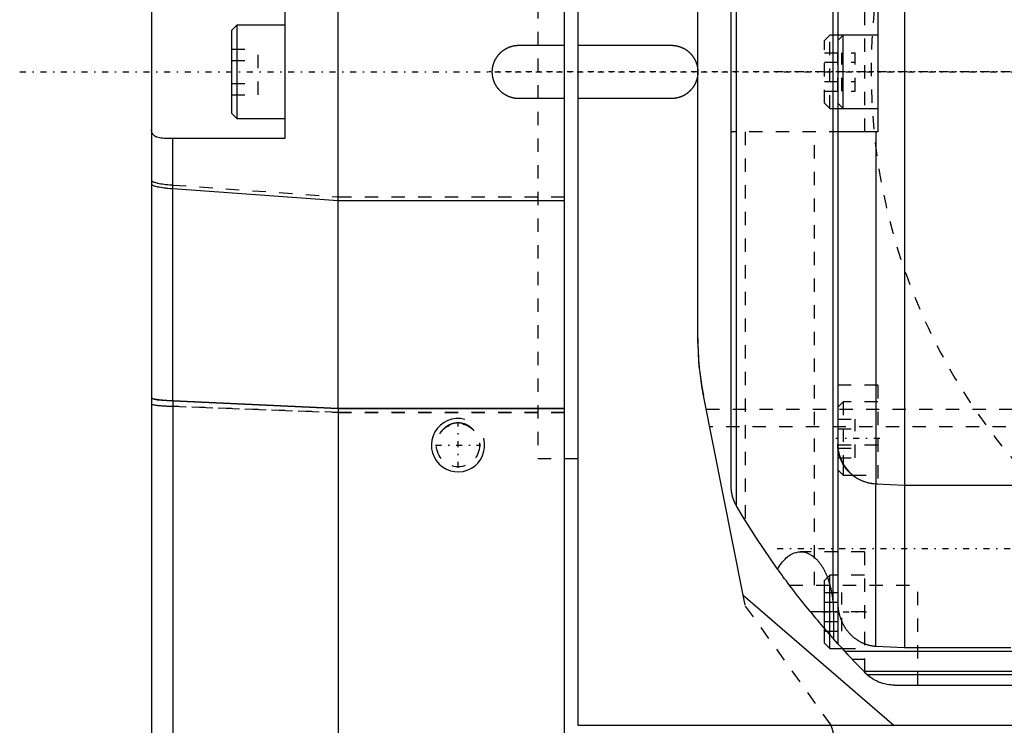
# Model space of a CAD drawing. Extents: x -109 to 109, y -1 to 737.
# Tile 7 of 13: x -109 to -35, y 521 to 574. Entities that reach past the tile are written whole.
import ezdxf

# ---------------------------------------------------------------- set-up
doc = ezdxf.new("R2010")
doc.units = 0
doc.linetypes.add('CENTER', pattern=[1.5, 0.45, -0.5, 0.05, -0.5])
doc.linetypes.add('DASHED', pattern=[2, 1, -1])
for name, color, linetype in [('AM_0', 7, 'CONTINUOUS'), ('AM_10', 7, 'CONTINUOUS'), ('AM_3', 7, 'DASHED'), ('AM_7', 7, 'CENTER')]:
    doc.layers.add(name, color=color, linetype=linetype)

msp = doc.modelspace()

# ---------------------------------------------------------------- linework, layer by layer
at = {"layer": 'AM_0', "color": 7, "linetype": 'CONTINUOUS'}
for p, q in [((-85, 544.742), (-85, 619)), ((-68, 520), (-68, 619)), ((-67, 619), (-67, 521)), ((-47.5, 612.892), (-47.5, 527.108)), ((-42.5, 613.184), (-42.5, 526.816)), ((-47.867, 609.739), (-47.867, 530.261)), ((-47.5, 609.791), (-47.5, 530.209)), ((-55.133, 602.497), (-55.133, 537.503)), ((-55.5, 538.94), (-55.5, 601.06)), ((-99, 600), (-99, 390.247)), ((-58, 550), (-58, 591.16)), ((-89, 575), (-89, 565)), ((-44.5, 574.5), (-44.5, 565.5)), ((-92.6, 573.5), (-93, 573.1)), ((-89, 573.5), (-92.6, 573.5)), ((-92.6, 573.5), (-92.6, 566.5)), ((-93, 573.1), (-93, 566.9)), ((-47.1, 572.75), (-47.5, 572.35)), ((-44.5, 572.75), (-47.1, 572.75)), ((-47.1, 567.25), (-47.1, 572.75)), ((-71.43, 572), (-68, 572)), ((-67, 572), (-60, 572)), ((-68, 568), (-71.43, 568)), ((-60, 568), (-67, 568)), ((-47.5, 567.65), (-47.1, 567.25)), ((-93, 566.9), (-92.6, 566.5)), ((-47.1, 567.25), (-44.5, 567.25)), ((-92.6, 566.5), (-89, 566.5)), ((-44.5, 565.5), (-47.465, 565.5)), ((-44.639, 565.5), (-44.639, 539.099)), ((-89, 565), (-97.591, 565)), ((-97.408, 545.317), (-97.408, 565)), ((-85, 560.323), (-97.408, 561.224)), ((-68, 560.323), (-85, 560.323)), ((-54.611, 530.761), (-57.58, 545.722)), ((-85, 544.742), (-97.408, 545.317)), ((-97.408, 545.316), (-97.408, 454.998)), ((-97.408, 545.316), (-85, 544.741)), ((-68, 544.742), (-85, 544.742)), ((-85, 544.741), (-85, 381)), ((-85, 544.741), (-68, 544.741)), ((-68, 541), (-67, 541)), ((-47.1, 540.598), (-47.1, 539.75)), ((-47.5, 540.15), (-47.1, 539.75)), ((-47.1, 539.75), (-46.37, 539.75)), ((-44.639, 539.099), (-42.5, 539)), ((-44.639, 526.925), (-44.639, 539.083)), ((-44.5, 539.077), (-44.639, 539.083)), ((-44.5, 539.093), (-44.5, 539.077)), ((-42.5, 539), (-31, 539)), ((-48.274, 532.076), (-48.5, 531.85)), ((-48.5, 527.15), (-48.5, 531.85)), ((-48.1, 526.75), (-48.1, 531.547)), ((-54.611, 530.761), (-43.273, 520.974)), ((-48.5, 529.5), (-49.556, 529.5)), ((-47.832, 529.5), (-47.832, 527.479)), ((-48.5, 527.15), (-48.1, 526.75)), ((-47.5, 527.108), (-47.832, 527.479)), ((-44.639, 526.925), (-42.5, 526.816)), ((-48.1, 526.75), (-47.175, 526.75)), ((-46.996, 526.556), (-24.734, 526.556)), ((-46.421, 525.943), (-46.996, 526.556)), ((-42.5, 526.816), (-34.5, 526.816)), ((-46.421, 525.943), (-45.5, 525.943)), ((-45.5, 525.943), (-45.5, 524.992)), ((-23.599, 525.02), (-45.5, 525.02)), ((-45.394, 524.885), (-45.5, 524.992)), ((-23.365, 524.778), (-45.282, 524.778)), ((-43.267, 524), (43.267, 524)), ((-67, 521), (67, 521)), ((-42.72, 503.75), (-48, 521))]:
    msp.add_line(p, q, dxfattribs=at)
msp.add_lwpolyline([(-99, 545.547), (-98.951, 545.5), (-98.807, 545.455), (-98.572, 545.412), (-98.253, 545.374), (-97.861, 545.342), (-97.408, 545.316)], dxfattribs=at)
for points in [[(-73.43, 570, 0), (-73.43, 570.014, 0), (-73.43, 570.042, 0), (-73.429, 570.07, 0), (-73.428, 570.084, 0), (-73.428, 570.098, 0), (-73.426, 570.127, 0), (-73.424, 570.155, 0), (-73.422, 570.184, 0), (-73.419, 570.212, 0), (-73.415, 570.241, 0), (-73.414, 570.255, 0), (-73.412, 570.27, 0), (-73.408, 570.298, 0), (-73.403, 570.327, 0), (-73.398, 570.356, 0), (-73.393, 570.385, 0), (-73.387, 570.413, 0), (-73.384, 570.428, 0), (-73.381, 570.442, 0), (-73.374, 570.471, 0), (-73.367, 570.499, 0), (-73.363, 570.513, 0), (-73.359, 570.528, 0), (-73.351, 570.556, 0), (-73.343, 570.584, 0), (-73.338, 570.598, 0), (-73.334, 570.613, 0), (-73.325, 570.641, 0), (-73.315, 570.669, 0), (-73.305, 570.696, 0), (-73.294, 570.724, 0), (-73.283, 570.752, 0), (-73.278, 570.765, 0), (-73.272, 570.779, 0), (-73.26, 570.806, 0), (-73.248, 570.833, 0), (-73.236, 570.86, 0), (-73.223, 570.887, 0), (-73.209, 570.913, 0), (-73.203, 570.926, 0), (-73.196, 570.939, 0), (-73.182, 570.965, 0), (-73.167, 570.991, 0), (-73.152, 571.017, 0), (-73.137, 571.042, 0), (-73.122, 571.067, 0), (-73.114, 571.079, 0), (-73.106, 571.092, 0), (-73.09, 571.116, 0), (-73.073, 571.14, 0), (-73.056, 571.164, 0), (-73.039, 571.187, 0), (-73.022, 571.211, 0), (-73.013, 571.222, 0), (-73.004, 571.233, 0), (-72.986, 571.256, 0), (-72.968, 571.278, 0), (-72.95, 571.3, 0), (-72.931, 571.322, 0), (-72.912, 571.343, 0), (-72.903, 571.353, 0), (-72.893, 571.364, 0), (-72.874, 571.384, 0), (-72.854, 571.404, 0), (-72.844, 571.414, 0), (-72.834, 571.424, 0), (-72.814, 571.444, 0), (-72.794, 571.463, 0), (-72.783, 571.473, 0), (-72.773, 571.482, 0), (-72.752, 571.501, 0), (-72.73, 571.52, 0), (-72.708, 571.538, 0), (-72.686, 571.556, 0), (-72.663, 571.574, 0), (-72.652, 571.583, 0), (-72.641, 571.592, 0), (-72.617, 571.609, 0), (-72.594, 571.626, 0), (-72.57, 571.643, 0), (-72.546, 571.66, 0), (-72.522, 571.676, 0), (-72.509, 571.684, 0), (-72.497, 571.692, 0), (-72.472, 571.707, 0), (-72.447, 571.722, 0), (-72.421, 571.737, 0), (-72.395, 571.752, 0), (-72.369, 571.766, 0), (-72.356, 571.773, 0), (-72.343, 571.779, 0), (-72.317, 571.793, 0), (-72.29, 571.806, 0), (-72.263, 571.818, 0), (-72.236, 571.83, 0), (-72.209, 571.842, 0), (-72.195, 571.848, 0), (-72.182, 571.853, 0), (-72.154, 571.864, 0), (-72.126, 571.875, 0), (-72.099, 571.885, 0), (-72.071, 571.895, 0), (-72.043, 571.904, 0), (-72.028, 571.908, 0), (-72.014, 571.913, 0), (-71.986, 571.921, 0), (-71.958, 571.929, 0), (-71.943, 571.933, 0), (-71.929, 571.937, 0), (-71.901, 571.944, 0), (-71.872, 571.951, 0), (-71.858, 571.954, 0), (-71.843, 571.957, 0), (-71.815, 571.963, 0), (-71.786, 571.968, 0), (-71.757, 571.973, 0), (-71.728, 571.978, 0), (-71.7, 571.982, 0), (-71.685, 571.984, 0), (-71.671, 571.985, 0), (-71.642, 571.989, 0), (-71.614, 571.992, 0), (-71.585, 571.994, 0), (-71.557, 571.996, 0), (-71.528, 571.998, 0), (-71.514, 571.998, 0), (-71.5, 571.999, 0), (-71.472, 572, 0), (-71.444, 572, 0), (-71.43, 572, 0)], [(-60, 572, 0), (-59.986, 572, 0), (-59.958, 572, 0), (-59.93, 571.999, 0), (-59.916, 571.998, 0), (-59.902, 571.998, 0), (-59.873, 571.996, 0), (-59.845, 571.994, 0), (-59.816, 571.992, 0), (-59.788, 571.989, 0), (-59.759, 571.985, 0), (-59.745, 571.984, 0), (-59.73, 571.982, 0), (-59.702, 571.978, 0), (-59.673, 571.973, 0), (-59.644, 571.968, 0), (-59.615, 571.963, 0), (-59.587, 571.957, 0), (-59.572, 571.954, 0), (-59.558, 571.951, 0), (-59.529, 571.944, 0), (-59.501, 571.937, 0), (-59.487, 571.933, 0), (-59.472, 571.929, 0), (-59.444, 571.921, 0), (-59.416, 571.913, 0), (-59.402, 571.908, 0), (-59.387, 571.904, 0), (-59.359, 571.895, 0), (-59.331, 571.885, 0), (-59.304, 571.875, 0), (-59.276, 571.864, 0), (-59.248, 571.853, 0), (-59.235, 571.848, 0), (-59.221, 571.842, 0), (-59.194, 571.83, 0), (-59.167, 571.818, 0), (-59.14, 571.806, 0), (-59.113, 571.793, 0), (-59.087, 571.779, 0), (-59.074, 571.773, 0), (-59.061, 571.766, 0), (-59.035, 571.752, 0), (-59.009, 571.737, 0), (-58.983, 571.722, 0), (-58.958, 571.707, 0), (-58.933, 571.692, 0), (-58.921, 571.684, 0), (-58.908, 571.676, 0), (-58.884, 571.66, 0), (-58.86, 571.643, 0), (-58.836, 571.626, 0), (-58.813, 571.609, 0), (-58.789, 571.592, 0), (-58.778, 571.583, 0), (-58.767, 571.574, 0), (-58.744, 571.556, 0), (-58.722, 571.538, 0), (-58.7, 571.52, 0), (-58.678, 571.501, 0), (-58.657, 571.482, 0), (-58.647, 571.473, 0), (-58.636, 571.463, 0), (-58.616, 571.444, 0), (-58.596, 571.424, 0), (-58.586, 571.414, 0), (-58.576, 571.404, 0), (-58.556, 571.384, 0), (-58.537, 571.364, 0), (-58.527, 571.353, 0), (-58.518, 571.343, 0), (-58.499, 571.322, 0), (-58.48, 571.3, 0), (-58.462, 571.278, 0), (-58.444, 571.256, 0), (-58.426, 571.233, 0), (-58.417, 571.222, 0), (-58.408, 571.211, 0), (-58.391, 571.187, 0), (-58.374, 571.164, 0), (-58.357, 571.14, 0), (-58.34, 571.116, 0), (-58.324, 571.092, 0), (-58.316, 571.079, 0), (-58.308, 571.067, 0), (-58.293, 571.042, 0), (-58.278, 571.017, 0), (-58.263, 570.991, 0), (-58.248, 570.965, 0), (-58.234, 570.939, 0), (-58.227, 570.926, 0), (-58.221, 570.913, 0), (-58.207, 570.887, 0), (-58.194, 570.86, 0), (-58.182, 570.833, 0), (-58.17, 570.806, 0), (-58.158, 570.779, 0), (-58.152, 570.765, 0), (-58.147, 570.752, 0), (-58.136, 570.724, 0), (-58.125, 570.696, 0), (-58.115, 570.669, 0), (-58.105, 570.641, 0), (-58.096, 570.613, 0), (-58.092, 570.598, 0), (-58.087, 570.584, 0), (-58.079, 570.556, 0), (-58.071, 570.528, 0), (-58.067, 570.513, 0), (-58.063, 570.499, 0), (-58.056, 570.471, 0), (-58.049, 570.442, 0), (-58.046, 570.428, 0), (-58.043, 570.413, 0), (-58.037, 570.385, 0), (-58.032, 570.356, 0), (-58.027, 570.327, 0), (-58.022, 570.298, 0), (-58.018, 570.27, 0), (-58.016, 570.255, 0), (-58.015, 570.241, 0), (-58.011, 570.212, 0), (-58.008, 570.184, 0), (-58.006, 570.155, 0), (-58.004, 570.127, 0), (-58.002, 570.098, 0), (-58.002, 570.084, 0), (-58.001, 570.07, 0), (-58, 570.042, 0), (-58, 570.014, 0), (-58, 570, 0)], [(-71.43, 568, 0), (-71.444, 568, 0), (-71.472, 568, 0), (-71.5, 568.001, 0), (-71.514, 568.002, 0), (-71.528, 568.002, 0), (-71.557, 568.004, 0), (-71.585, 568.006, 0), (-71.614, 568.008, 0), (-71.642, 568.011, 0), (-71.671, 568.015, 0), (-71.685, 568.016, 0), (-71.7, 568.018, 0), (-71.728, 568.022, 0), (-71.757, 568.027, 0), (-71.786, 568.032, 0), (-71.815, 568.037, 0), (-71.843, 568.043, 0), (-71.858, 568.046, 0), (-71.872, 568.049, 0), (-71.901, 568.056, 0), (-71.929, 568.063, 0), (-71.943, 568.067, 0), (-71.958, 568.071, 0), (-71.986, 568.079, 0), (-72.014, 568.087, 0), (-72.028, 568.092, 0), (-72.043, 568.096, 0), (-72.071, 568.105, 0), (-72.099, 568.115, 0), (-72.126, 568.125, 0), (-72.154, 568.136, 0), (-72.182, 568.147, 0), (-72.195, 568.152, 0), (-72.209, 568.158, 0), (-72.236, 568.17, 0), (-72.263, 568.182, 0), (-72.29, 568.194, 0), (-72.317, 568.207, 0), (-72.343, 568.221, 0), (-72.356, 568.227, 0), (-72.369, 568.234, 0), (-72.395, 568.248, 0), (-72.421, 568.263, 0), (-72.447, 568.278, 0), (-72.472, 568.293, 0), (-72.497, 568.308, 0), (-72.509, 568.316, 0), (-72.522, 568.324, 0), (-72.546, 568.34, 0), (-72.57, 568.357, 0), (-72.594, 568.374, 0), (-72.617, 568.391, 0), (-72.641, 568.408, 0), (-72.652, 568.417, 0), (-72.663, 568.426, 0), (-72.686, 568.444, 0), (-72.708, 568.462, 0), (-72.73, 568.48, 0), (-72.752, 568.499, 0), (-72.773, 568.518, 0), (-72.783, 568.527, 0), (-72.794, 568.537, 0), (-72.814, 568.556, 0), (-72.834, 568.576, 0), (-72.844, 568.586, 0), (-72.854, 568.596, 0), (-72.874, 568.616, 0), (-72.893, 568.636, 0), (-72.903, 568.647, 0), (-72.912, 568.657, 0), (-72.931, 568.678, 0), (-72.95, 568.7, 0), (-72.968, 568.722, 0), (-72.986, 568.744, 0), (-73.004, 568.767, 0), (-73.013, 568.778, 0), (-73.022, 568.789, 0), (-73.039, 568.813, 0), (-73.056, 568.836, 0), (-73.073, 568.86, 0), (-73.09, 568.884, 0), (-73.106, 568.908, 0), (-73.114, 568.921, 0), (-73.122, 568.933, 0), (-73.137, 568.958, 0), (-73.152, 568.983, 0), (-73.167, 569.009, 0), (-73.182, 569.035, 0), (-73.196, 569.061, 0), (-73.203, 569.074, 0), (-73.209, 569.087, 0), (-73.223, 569.113, 0), (-73.236, 569.14, 0), (-73.248, 569.167, 0), (-73.26, 569.194, 0), (-73.272, 569.221, 0), (-73.278, 569.235, 0), (-73.283, 569.248, 0), (-73.294, 569.276, 0), (-73.305, 569.304, 0), (-73.315, 569.331, 0), (-73.325, 569.359, 0), (-73.334, 569.387, 0), (-73.338, 569.402, 0), (-73.343, 569.416, 0), (-73.351, 569.444, 0), (-73.359, 569.472, 0), (-73.363, 569.487, 0), (-73.367, 569.501, 0), (-73.374, 569.529, 0), (-73.381, 569.558, 0), (-73.384, 569.572, 0), (-73.387, 569.587, 0), (-73.393, 569.615, 0), (-73.398, 569.644, 0), (-73.403, 569.673, 0), (-73.408, 569.702, 0), (-73.412, 569.73, 0), (-73.414, 569.745, 0), (-73.415, 569.759, 0), (-73.419, 569.788, 0), (-73.422, 569.816, 0), (-73.424, 569.845, 0), (-73.426, 569.873, 0), (-73.428, 569.902, 0), (-73.428, 569.916, 0), (-73.429, 569.93, 0), (-73.43, 569.958, 0), (-73.43, 569.986, 0), (-73.43, 570, 0)], [(-58, 570, 0), (-58, 569.986, 0), (-58, 569.958, 0), (-58.001, 569.93, 0), (-58.002, 569.916, 0), (-58.002, 569.902, 0), (-58.004, 569.873, 0), (-58.006, 569.845, 0), (-58.008, 569.816, 0), (-58.011, 569.788, 0), (-58.015, 569.759, 0), (-58.016, 569.745, 0), (-58.018, 569.73, 0), (-58.022, 569.702, 0), (-58.027, 569.673, 0), (-58.032, 569.644, 0), (-58.037, 569.615, 0), (-58.043, 569.587, 0), (-58.046, 569.572, 0), (-58.049, 569.558, 0), (-58.056, 569.529, 0), (-58.063, 569.501, 0), (-58.067, 569.487, 0), (-58.071, 569.472, 0), (-58.079, 569.444, 0), (-58.087, 569.416, 0), (-58.092, 569.402, 0), (-58.096, 569.387, 0), (-58.105, 569.359, 0), (-58.115, 569.331, 0), (-58.125, 569.304, 0), (-58.136, 569.276, 0), (-58.147, 569.248, 0), (-58.152, 569.235, 0), (-58.158, 569.221, 0), (-58.17, 569.194, 0), (-58.182, 569.167, 0), (-58.194, 569.14, 0), (-58.207, 569.113, 0), (-58.221, 569.087, 0), (-58.227, 569.074, 0), (-58.234, 569.061, 0), (-58.248, 569.035, 0), (-58.263, 569.009, 0), (-58.278, 568.983, 0), (-58.293, 568.958, 0), (-58.308, 568.933, 0), (-58.316, 568.921, 0), (-58.324, 568.908, 0), (-58.34, 568.884, 0), (-58.357, 568.86, 0), (-58.374, 568.836, 0), (-58.391, 568.813, 0), (-58.408, 568.789, 0), (-58.417, 568.778, 0), (-58.426, 568.767, 0), (-58.444, 568.744, 0), (-58.462, 568.722, 0), (-58.48, 568.7, 0), (-58.499, 568.678, 0), (-58.518, 568.657, 0), (-58.527, 568.647, 0), (-58.537, 568.636, 0), (-58.556, 568.616, 0), (-58.576, 568.596, 0), (-58.586, 568.586, 0), (-58.596, 568.576, 0), (-58.616, 568.556, 0), (-58.636, 568.537, 0), (-58.647, 568.527, 0), (-58.657, 568.518, 0), (-58.678, 568.499, 0), (-58.7, 568.48, 0), (-58.722, 568.462, 0), (-58.744, 568.444, 0), (-58.767, 568.426, 0), (-58.778, 568.417, 0), (-58.789, 568.408, 0), (-58.813, 568.391, 0), (-58.836, 568.374, 0), (-58.86, 568.357, 0), (-58.884, 568.34, 0), (-58.908, 568.324, 0), (-58.921, 568.316, 0), (-58.933, 568.308, 0), (-58.958, 568.293, 0), (-58.983, 568.278, 0), (-59.009, 568.263, 0), (-59.035, 568.248, 0), (-59.061, 568.234, 0), (-59.074, 568.227, 0), (-59.087, 568.221, 0), (-59.113, 568.207, 0), (-59.14, 568.194, 0), (-59.167, 568.182, 0), (-59.194, 568.17, 0), (-59.221, 568.158, 0), (-59.235, 568.152, 0), (-59.248, 568.147, 0), (-59.276, 568.136, 0), (-59.304, 568.125, 0), (-59.331, 568.115, 0), (-59.359, 568.105, 0), (-59.387, 568.096, 0), (-59.402, 568.092, 0), (-59.416, 568.087, 0), (-59.444, 568.079, 0), (-59.472, 568.071, 0), (-59.487, 568.067, 0), (-59.501, 568.063, 0), (-59.529, 568.056, 0), (-59.558, 568.049, 0), (-59.572, 568.046, 0), (-59.587, 568.043, 0), (-59.615, 568.037, 0), (-59.644, 568.032, 0), (-59.673, 568.027, 0), (-59.702, 568.022, 0), (-59.73, 568.018, 0), (-59.745, 568.016, 0), (-59.759, 568.015, 0), (-59.788, 568.011, 0), (-59.816, 568.008, 0), (-59.845, 568.006, 0), (-59.873, 568.004, 0), (-59.902, 568.002, 0), (-59.916, 568.002, 0), (-59.93, 568.001, 0), (-59.958, 568, 0), (-59.986, 568, 0), (-60, 568, 0)], [(-97.591, 565, 0), (-97.664, 565, 0), (-97.804, 565.002, 0), (-97.938, 565.006, 0), (-98.003, 565.01, 0), (-98.066, 565.014, 0), (-98.188, 565.024, 0), (-98.302, 565.038, 0), (-98.408, 565.057, 0), (-98.507, 565.08, 0), (-98.597, 565.108, 0), (-98.638, 565.124, 0), (-98.678, 565.142, 0), (-98.75, 565.181, 0), (-98.813, 565.226, 0), (-98.867, 565.277, 0), (-98.912, 565.334, 0), (-98.947, 565.396, 0), (-98.962, 565.43, 0), (-98.973, 565.465, 0), (-98.991, 565.539, 0), (-98.999, 565.619, 0), (-99, 565.661, 0)], [(-47.465, 565.5, 0), (-47.476, 565.501, 0), (-47.491, 565.506, 0), (-47.499, 565.516, 0), (-47.5, 565.523, 0)], [(-97.408, 561.224, 0), (-97.488, 561.23, 0), (-97.642, 561.243, 0), (-97.789, 561.257, 0), (-97.861, 561.265, 0), (-97.931, 561.273, 0), (-98.065, 561.29, 0), (-98.192, 561.308, 0), (-98.311, 561.327, 0), (-98.422, 561.346, 0), (-98.524, 561.367, 0), (-98.572, 561.378, 0), (-98.617, 561.389, 0), (-98.7, 561.411, 0), (-98.774, 561.434, 0), (-98.838, 561.458, 0), (-98.891, 561.482, 0), (-98.934, 561.507, 0), (-98.951, 561.519, 0), (-98.966, 561.532, 0), (-98.988, 561.557, 0), (-98.999, 561.582, 0), (-99, 561.595, 0)], [(-97.408, 545.317, 0), (-97.487, 545.321, 0), (-97.641, 545.329, 0), (-97.789, 545.338, 0), (-97.861, 545.343, 0), (-97.931, 545.348, 0), (-98.065, 545.359, 0), (-98.192, 545.37, 0), (-98.311, 545.382, 0), (-98.422, 545.394, 0), (-98.524, 545.407, 0), (-98.572, 545.414, 0), (-98.617, 545.42, 0), (-98.7, 545.434, 0), (-98.774, 545.449, 0), (-98.838, 545.463, 0), (-98.891, 545.478, 0), (-98.934, 545.494, 0), (-98.951, 545.501, 0), (-98.966, 545.509, 0), (-98.988, 545.525, 0), (-98.999, 545.541, 0), (-99, 545.548, 0)], [(-44.639, 539.083, 0), (-44.691, 539.086, 0), (-44.795, 539.095, 0), (-44.902, 539.107, 0), (-44.955, 539.115, 0), (-45.008, 539.123, 0), (-45.114, 539.144, 0), (-45.22, 539.168, 0), (-45.323, 539.195, 0), (-45.425, 539.226, 0), (-45.523, 539.26, 0), (-45.571, 539.278, 0), (-45.618, 539.296, 0), (-45.71, 539.335, 0), (-45.804, 539.378, 0), (-45.897, 539.425, 0), (-45.991, 539.477, 0), (-46.083, 539.532, 0), (-46.129, 539.561, 0), (-46.174, 539.591, 0), (-46.263, 539.652, 0), (-46.348, 539.717, 0), (-46.39, 539.75, 0)], [(-55.133, 537.503, 0), (-55.153, 537.539, 0), (-55.191, 537.613, 0), (-55.227, 537.689, 0), (-55.244, 537.726, 0), (-55.26, 537.765, 0), (-55.292, 537.842, 0), (-55.321, 537.92, 0), (-55.349, 537.998, 0), (-55.374, 538.078, 0), (-55.396, 538.158, 0), (-55.407, 538.198, 0), (-55.417, 538.238, 0), (-55.435, 538.32, 0), (-55.451, 538.401, 0), (-55.465, 538.483, 0), (-55.477, 538.566, 0), (-55.486, 538.649, 0), (-55.49, 538.69, 0), (-55.493, 538.732, 0), (-55.497, 538.815, 0), (-55.5, 538.898, 0), (-55.5, 538.94, 0)], [(-55.082, 537.412, 0), (-55.091, 537.427, 0), (-55.108, 537.457, 0), (-55.125, 537.487, 0), (-55.133, 537.503, 0)], [(-52.011, 532.705, 0), (-52.551, 533.471, 0), (-53.598, 535.025, 0), (-54.599, 536.609, 0), (-55.082, 537.412, 0)], [(-52.011, 532.705, 0), (-51.972, 532.773, 0), (-51.894, 532.903, 0), (-51.812, 533.027, 0), (-51.77, 533.087, 0), (-51.727, 533.145, 0), (-51.64, 533.255, 0), (-51.55, 533.359, 0), (-51.458, 533.455, 0), (-51.364, 533.544, 0), (-51.267, 533.626, 0), (-51.218, 533.664, 0), (-51.169, 533.7, 0), (-51.069, 533.766, 0), (-50.968, 533.824, 0), (-50.865, 533.873, 0), (-50.762, 533.915, 0), (-50.657, 533.949, 0), (-50.604, 533.962, 0), (-50.552, 533.974, 0), (-50.446, 533.991, 0), (-50.34, 533.999, 0), (-50.287, 534, 0)], [(-50.287, 534, 0), (-50.191, 533.997, 0), (-50.001, 533.969, 0), (-49.812, 533.915, 0), (-49.719, 533.878, 0), (-49.626, 533.834, 0), (-49.52, 533.775, 0), (-49.489, 533.756, 0), (-49.459, 533.737, 0), (-49.444, 533.727, 0), (-49.429, 533.717, 0), (-49.4, 533.696, 0), (-49.37, 533.675, 0), (-49.341, 533.652, 0), (-49.311, 533.63, 0), (-49.282, 533.606, 0), (-49.268, 533.594, 0), (-49.253, 533.582, 0), (-49.224, 533.557, 0), (-49.196, 533.531, 0), (-49.167, 533.505, 0), (-49.139, 533.478, 0), (-49.111, 533.45, 0), (-49.097, 533.436, 0), (-49.083, 533.422, 0), (-49.055, 533.393, 0), (-49.028, 533.364, 0), (-49.001, 533.333, 0), (-48.974, 533.302, 0), (-48.947, 533.271, 0), (-48.934, 533.255, 0), (-48.92, 533.239, 0), (-48.894, 533.206, 0), (-48.868, 533.173, 0), (-48.842, 533.138, 0), (-48.816, 533.104, 0), (-48.791, 533.069, 0), (-48.778, 533.051, 0), (-48.766, 533.033, 0), (-48.741, 532.996, 0), (-48.716, 532.959, 0), (-48.704, 532.94, 0), (-48.692, 532.922, 0), (-48.668, 532.883, 0), (-48.644, 532.845, 0), (-48.632, 532.825, 0), (-48.62, 532.805, 0), (-48.597, 532.765, 0), (-48.574, 532.725, 0), (-48.552, 532.684, 0), (-48.529, 532.642, 0), (-48.507, 532.6, 0), (-48.496, 532.579, 0), (-48.485, 532.558, 0), (-48.464, 532.515, 0), (-48.443, 532.471, 0), (-48.422, 532.427, 0), (-48.401, 532.382, 0), (-48.381, 532.337, 0), (-48.371, 532.315, 0), (-48.361, 532.292, 0), (-48.341, 532.246, 0), (-48.322, 532.199, 0), (-48.303, 532.152, 0), (-48.285, 532.105, 0), (-48.266, 532.057, 0), (-48.257, 532.033, 0), (-48.248, 532.009, 0), (-48.231, 531.96, 0), (-48.214, 531.911, 0), (-48.197, 531.862, 0), (-48.18, 531.812, 0), (-48.164, 531.762, 0), (-48.156, 531.736, 0), (-48.148, 531.711, 0), (-48.133, 531.66, 0), (-48.118, 531.609, 0), (-48.103, 531.557, 0), (-48.088, 531.505, 0), (-48.074, 531.452, 0), (-48.068, 531.426, 0), (-48.061, 531.4, 0), (-48.047, 531.346, 0), (-48.035, 531.293, 0), (-48.028, 531.266, 0), (-48.022, 531.239, 0), (-48.01, 531.185, 0), (-47.998, 531.131, 0), (-47.993, 531.104, 0), (-47.987, 531.077, 0), (-47.976, 531.022, 0), (-47.965, 530.967, 0), (-47.955, 530.911, 0), (-47.945, 530.856, 0), (-47.936, 530.8, 0), (-47.931, 530.772, 0), (-47.927, 530.744, 0), (-47.918, 530.688, 0), (-47.91, 530.632, 0), (-47.902, 530.575, 0), (-47.895, 530.518, 0), (-47.888, 530.461, 0), (-47.885, 530.433, 0), (-47.881, 530.404, 0), (-47.875, 530.347, 0), (-47.869, 530.29, 0), (-47.867, 530.261, 0)], [(-49.556, 529.5, 0), (-49.629, 529.59, 0), (-49.776, 529.771, 0), (-49.924, 529.956, 0), (-49.999, 530.049, 0), (-50.073, 530.142, 0), (-50.223, 530.33, 0), (-50.371, 530.519, 0), (-50.519, 530.708, 0), (-50.665, 530.897, 0), (-50.809, 531.085, 0), (-50.881, 531.178, 0), (-50.951, 531.271, 0), (-51.091, 531.455, 0), (-51.227, 531.636, 0), (-51.359, 531.814, 0), (-51.488, 531.987, 0), (-51.613, 532.157, 0), (-51.673, 532.239, 0), (-51.733, 532.321, 0), (-51.848, 532.479, 0), (-51.958, 532.632, 0), (-52.011, 532.705, 0)], [(-47.867, 530.261, 0), (-47.856, 530.134, 0), (-47.841, 529.879, 0), (-47.833, 529.626, 0), (-47.832, 529.5, 0)], [(-47.5, 530.209, 0), (-47.5, 530.188, 0), (-47.499, 530.145, 0), (-47.498, 530.103, 0), (-47.498, 530.081, 0), (-47.497, 530.059, 0), (-47.495, 530.016, 0), (-47.492, 529.972, 0), (-47.489, 529.928, 0), (-47.485, 529.883, 0), (-47.481, 529.838, 0), (-47.478, 529.816, 0), (-47.476, 529.794, 0), (-47.47, 529.749, 0), (-47.464, 529.704, 0), (-47.458, 529.659, 0), (-47.45, 529.614, 0), (-47.442, 529.569, 0), (-47.438, 529.546, 0), (-47.434, 529.524, 0), (-47.425, 529.479, 0), (-47.415, 529.434, 0), (-47.41, 529.412, 0), (-47.405, 529.39, 0), (-47.394, 529.346, 0), (-47.383, 529.302, 0), (-47.377, 529.28, 0), (-47.372, 529.258, 0), (-47.359, 529.215, 0), (-47.347, 529.173, 0), (-47.333, 529.13, 0), (-47.32, 529.088, 0), (-47.306, 529.047, 0), (-47.299, 529.027, 0), (-47.292, 529.006, 0), (-47.277, 528.966, 0), (-47.262, 528.927, 0), (-47.246, 528.888, 0), (-47.23, 528.848, 0), (-47.214, 528.809, 0), (-47.205, 528.789, 0), (-47.196, 528.769, 0), (-47.178, 528.729, 0), (-47.159, 528.689, 0), (-47.14, 528.649, 0), (-47.12, 528.609, 0), (-47.099, 528.569, 0), (-47.089, 528.549, 0), (-47.078, 528.529, 0), (-47.056, 528.49, 0), (-47.034, 528.45, 0), (-47.01, 528.411, 0), (-46.987, 528.372, 0), (-46.963, 528.333, 0), (-46.95, 528.314, 0), (-46.938, 528.295, 0), (-46.913, 528.257, 0), (-46.887, 528.219, 0), (-46.861, 528.182, 0), (-46.834, 528.145, 0), (-46.807, 528.109, 0), (-46.794, 528.091, 0), (-46.78, 528.074, 0), (-46.752, 528.039, 0), (-46.724, 528.004, 0), (-46.71, 527.988, 0), (-46.696, 527.971, 0), (-46.668, 527.938, 0), (-46.639, 527.906, 0), (-46.625, 527.89, 0), (-46.611, 527.874, 0), (-46.582, 527.843, 0), (-46.553, 527.813, 0), (-46.523, 527.782, 0), (-46.492, 527.752, 0), (-46.461, 527.722, 0), (-46.445, 527.707, 0), (-46.428, 527.692, 0), (-46.396, 527.662, 0), (-46.362, 527.632, 0), (-46.328, 527.603, 0), (-46.293, 527.574, 0), (-46.258, 527.546, 0), (-46.24, 527.532, 0), (-46.222, 527.518, 0), (-46.186, 527.49, 0), (-46.149, 527.463, 0), (-46.112, 527.437, 0), (-46.074, 527.411, 0), (-46.036, 527.386, 0), (-46.017, 527.374, 0), (-45.998, 527.361, 0), (-45.96, 527.337, 0), (-45.921, 527.314, 0), (-45.882, 527.292, 0), (-45.843, 527.27, 0), (-45.804, 527.249, 0), (-45.785, 527.239, 0), (-45.765, 527.228, 0), (-45.726, 527.209, 0), (-45.687, 527.19, 0), (-45.649, 527.172, 0), (-45.61, 527.155, 0), (-45.571, 527.138, 0), (-45.552, 527.13, 0), (-45.532, 527.122, 0), (-45.492, 527.106, 0), (-45.451, 527.091, 0), (-45.43, 527.084, 0), (-45.409, 527.076, 0), (-45.367, 527.062, 0), (-45.325, 527.048, 0), (-45.303, 527.041, 0), (-45.282, 527.035, 0), (-45.238, 527.022, 0), (-45.195, 527.011, 0), (-45.15, 527, 0), (-45.106, 526.989, 0), (-45.062, 526.979, 0), (-45.039, 526.975, 0), (-45.017, 526.97, 0), (-44.972, 526.962, 0), (-44.927, 526.955, 0), (-44.882, 526.948, 0), (-44.838, 526.942, 0), (-44.793, 526.937, 0), (-44.771, 526.935, 0), (-44.749, 526.932, 0), (-44.704, 526.929, 0), (-44.661, 526.926, 0), (-44.639, 526.925, 0)], [(-45.282, 524.778, 0), (-45.301, 524.796, 0), (-45.339, 524.831, 0), (-45.376, 524.867, 0), (-45.394, 524.885, 0)], [(-43.267, 524, 0), (-43.323, 524.001, 0), (-43.436, 524.005, 0), (-43.551, 524.013, 0), (-43.609, 524.02, 0), (-43.667, 524.027, 0), (-43.783, 524.045, 0), (-43.9, 524.068, 0), (-44.018, 524.096, 0), (-44.135, 524.128, 0), (-44.251, 524.166, 0), (-44.31, 524.187, 0), (-44.367, 524.209, 0), (-44.482, 524.257, 0), (-44.596, 524.311, 0), (-44.708, 524.369, 0), (-44.818, 524.432, 0), (-44.926, 524.501, 0), (-44.979, 524.537, 0), (-45.032, 524.574, 0), (-45.134, 524.652, 0), (-45.234, 524.735, 0), (-45.282, 524.778, 0)]]:
    msp.add_polyline3d(points, dxfattribs=at)
for centre, radius, start, end in [((-36, 550), 22, 180, 191.21358), ((-44.5, 542.096), 3, 180, 267.34931), ((0, 570), 64, 219.25793, 220.72827), ((0, 570), 64, 222.08151, 224.68876)]:
    msp.add_arc(centre, radius, start, end, dxfattribs=at)
at = {"layer": 'AM_10', "color": 7, "linetype": 'CONTINUOUS'}
msp.add_arc((-76, 542), 2, 75, 15, dxfattribs=at)
at = {"layer": 'AM_3', "color": 6, "linetype": 'DASHED'}
for p, q in [((-70, 599), (-70, 541)), ((-70, 599), (-70, 541)), ((-45.5, 574.5), (-45.5, 565.5)), ((-48.1, 572.75), (-48.5, 572.35)), ((-47.1, 572.75), (-48.1, 572.75)), ((-48.1, 567.25), (-48.1, 572.75)), ((-48.5, 567.65), (-48.5, 572.35)), ((-93, 571.721), (-91, 571.721)), ((-91, 568.279), (-91, 571.721)), ((-48.5, 571.443), (-46.2, 571.443)), ((-47.5, 568.555), (-47.5, 571.445)), ((-47.2, 568.557), (-47.2, 571.443)), ((-46.2, 568.557), (-46.2, 571.443)), ((-93, 570.86), (-91, 570.86)), ((-48.5, 570.722), (-46.2, 570.722)), ((-93, 569.14), (-91, 569.14)), ((-48.5, 569.278), (-46.2, 569.278)), ((-48.5, 568.557), (-46.2, 568.557)), ((-93, 568.279), (-91, 568.279)), ((-48.5, 567.65), (-48.1, 567.25)), ((-48.1, 567.25), (-47.1, 567.25)), ((-47.144, 565.5), (-55.419, 565.5)), ((-54.45, 565.5), (-54.45, 536.366)), ((-49.254, 531.5), (-49.254, 565.5)), ((-45.5, 565.5), (-46.858, 565.5)), ((-97.408, 561.515), (-85, 560.636)), ((-97.408, 545.316), (-97.408, 561.224)), ((-85, 560.636), (-68, 560.636)), ((-85, 544.741), (-85, 560.323)), ((-44.5, 546.5), (-47.5, 546.5)), ((-44.5, 546.5), (-44.5, 539.093)), ((-97.408, 544.916), (-85, 544.455)), ((-85, 544.453), (-97.408, 544.914)), ((-57.38, 544.712), (57.38, 544.712)), ((-47.1, 545.25), (-47.5, 544.85)), ((-44.5, 545.25), (-47.1, 545.25)), ((-47.1, 545.25), (-47.1, 540.598)), ((-85, 544.455), (-68, 544.455)), ((-68, 544.453), (-85, 544.453)), ((-47.5, 543.943), (-46.2, 543.943)), ((-46.2, 541.057), (-46.2, 543.943)), ((57.113, 543.368), (-57.113, 543.368)), ((-47.5, 543.222), (-46.2, 543.222)), ((-47.499, 542), (-47.5, 542.08)), ((-47.5, 541.778), (-46.2, 541.778)), ((-44.5, 542), (-47.498, 542)), ((-70, 541), (-68, 541)), ((-47.5, 541.057), (-46.2, 541.057)), ((-46.37, 539.75), (-44.5, 539.75)), ((-45.5, 534), (-50.287, 534)), ((-45.5, 534), (-45.5, 525.943)), ((-48.1, 532.25), (-48.274, 532.076)), ((-45.5, 532.25), (-48.1, 532.25)), ((-48.1, 531.547), (-48.1, 532.25)), ((-51.125, 531.5), (-41.5, 531.5)), ((-41.5, 524), (-41.5, 531.5)), ((-54.46, 530), (-54.611, 530.761)), ((-48.5, 530.943), (-47.2, 530.943)), ((-47.2, 528.057), (-47.2, 530.943)), ((-48, 521), (-54.46, 530)), ((-48.5, 530.222), (-47.2, 530.222)), ((-45.5, 529.5), (-48.5, 529.5)), ((-48.5, 528.778), (-47.2, 528.778)), ((-48.5, 528.057), (-47.2, 528.057)), ((-47.175, 526.75), (-45.5, 526.75))]:
    msp.add_line(p, q, dxfattribs=at)
msp.add_lwpolyline([(-99, 545.098), (-98.951, 545.061), (-98.807, 545.025), (-98.572, 544.991), (-98.253, 544.96), (-97.861, 544.934), (-97.408, 544.914)], dxfattribs=at)
for points in [[(-55.5, 565.554, 0), (-55.5, 565.551, 0), (-55.499, 565.545, 0), (-55.499, 565.54, 0), (-55.498, 565.537, 0), (-55.497, 565.535, 0), (-55.495, 565.53, 0), (-55.493, 565.526, 0), (-55.49, 565.522, 0), (-55.486, 565.518, 0), (-55.482, 565.515, 0), (-55.48, 565.514, 0), (-55.478, 565.512, 0), (-55.473, 565.509, 0), (-55.467, 565.507, 0), (-55.461, 565.505, 0), (-55.455, 565.503, 0), (-55.448, 565.502, 0), (-55.444, 565.501, 0), (-55.44, 565.501, 0), (-55.432, 565.5, 0), (-55.424, 565.5, 0), (-55.419, 565.5, 0)], [(-99, 561.876, 0), (-98.999, 561.864, 0), (-98.988, 561.839, 0), (-98.966, 561.815, 0), (-98.951, 561.802, 0), (-98.934, 561.79, 0), (-98.891, 561.766, 0), (-98.838, 561.743, 0), (-98.774, 561.72, 0), (-98.7, 561.697, 0), (-98.617, 561.675, 0), (-98.572, 561.665, 0), (-98.524, 561.654, 0), (-98.422, 561.634, 0), (-98.311, 561.615, 0), (-98.192, 561.596, 0), (-98.065, 561.579, 0), (-97.931, 561.562, 0), (-97.861, 561.555, 0), (-97.789, 561.547, 0), (-97.642, 561.533, 0), (-97.488, 561.52, 0), (-97.408, 561.515, 0)], [(-57.58, 545.722, 0), (-57.708, 546.426, 0), (-57.894, 547.848, 0), (-57.988, 549.282, 0), (-58, 550, 0)], [(-99, 545.101, 0), (-98.999, 545.095, 0), (-98.988, 545.082, 0), (-98.967, 545.07, 0), (-98.952, 545.063, 0), (-98.934, 545.057, 0), (-98.89, 545.044, 0), (-98.836, 545.032, 0), (-98.775, 545.021, 0), (-98.704, 545.01, 0), (-98.621, 544.999, 0), (-98.575, 544.993, 0), (-98.527, 544.988, 0), (-98.422, 544.977, 0), (-98.31, 544.967, 0), (-98.192, 544.958, 0), (-98.071, 544.949, 0), (-97.939, 544.941, 0), (-97.869, 544.937, 0), (-97.797, 544.933, 0), (-97.645, 544.926, 0), (-97.488, 544.919, 0), (-97.408, 544.916, 0)], [(-74.812, 543.103, 0), (-74.82, 543.113, 0), (-74.836, 543.131, 0), (-74.852, 543.15, 0), (-74.86, 543.159, 0), (-74.868, 543.168, 0), (-74.885, 543.186, 0), (-74.902, 543.203, 0), (-74.919, 543.221, 0), (-74.937, 543.238, 0), (-74.955, 543.255, 0), (-74.964, 543.264, 0), (-74.973, 543.272, 0), (-74.992, 543.289, 0), (-75.011, 543.305, 0), (-75.03, 543.321, 0), (-75.049, 543.337, 0), (-75.069, 543.353, 0), (-75.079, 543.36, 0), (-75.09, 543.368, 0), (-75.11, 543.383, 0), (-75.131, 543.397, 0), (-75.141, 543.405, 0), (-75.152, 543.412, 0), (-75.173, 543.426, 0), (-75.195, 543.439, 0), (-75.206, 543.446, 0), (-75.217, 543.453, 0), (-75.239, 543.465, 0), (-75.261, 543.478, 0), (-75.284, 543.49, 0), (-75.306, 543.502, 0), (-75.329, 543.513, 0), (-75.341, 543.519, 0), (-75.352, 543.524, 0), (-75.376, 543.535, 0), (-75.399, 543.545, 0), (-75.423, 543.555, 0), (-75.447, 543.565, 0), (-75.471, 543.574, 0), (-75.483, 543.578, 0), (-75.495, 543.583, 0), (-75.519, 543.591, 0), (-75.543, 543.599, 0), (-75.568, 543.606, 0), (-75.592, 543.613, 0), (-75.617, 543.62, 0), (-75.629, 543.623, 0), (-75.642, 543.626, 0), (-75.666, 543.632, 0), (-75.691, 543.637, 0), (-75.716, 543.642, 0), (-75.741, 543.646, 0), (-75.766, 543.65, 0), (-75.778, 543.652, 0), (-75.79, 543.654, 0), (-75.815, 543.657, 0), (-75.84, 543.66, 0), (-75.865, 543.663, 0), (-75.89, 543.665, 0), (-75.914, 543.666, 0), (-75.927, 543.667, 0), (-75.939, 543.667, 0), (-75.963, 543.668, 0), (-75.988, 543.668, 0), (-76, 543.669, 0), (-76.012, 543.668, 0), (-76.037, 543.668, 0), (-76.061, 543.667, 0), (-76.073, 543.667, 0), (-76.086, 543.666, 0), (-76.11, 543.665, 0), (-76.135, 543.663, 0), (-76.16, 543.66, 0), (-76.185, 543.657, 0), (-76.21, 543.654, 0), (-76.222, 543.652, 0), (-76.234, 543.65, 0), (-76.259, 543.646, 0), (-76.284, 543.642, 0), (-76.309, 543.637, 0), (-76.334, 543.632, 0), (-76.358, 543.626, 0), (-76.371, 543.623, 0), (-76.383, 543.62, 0), (-76.408, 543.613, 0), (-76.432, 543.606, 0), (-76.457, 543.599, 0), (-76.481, 543.591, 0), (-76.505, 543.583, 0), (-76.517, 543.578, 0), (-76.529, 543.574, 0), (-76.553, 543.565, 0), (-76.577, 543.555, 0), (-76.601, 543.545, 0), (-76.624, 543.535, 0), (-76.648, 543.524, 0), (-76.659, 543.519, 0), (-76.671, 543.513, 0), (-76.694, 543.502, 0), (-76.716, 543.49, 0), (-76.739, 543.478, 0), (-76.761, 543.465, 0), (-76.783, 543.453, 0), (-76.794, 543.446, 0), (-76.805, 543.439, 0), (-76.827, 543.426, 0), (-76.848, 543.412, 0), (-76.859, 543.405, 0), (-76.869, 543.397, 0), (-76.89, 543.383, 0), (-76.91, 543.368, 0), (-76.921, 543.36, 0), (-76.931, 543.353, 0), (-76.951, 543.337, 0), (-76.97, 543.321, 0), (-76.989, 543.305, 0), (-77.008, 543.289, 0), (-77.027, 543.272, 0), (-77.036, 543.264, 0), (-77.045, 543.255, 0), (-77.063, 543.238, 0), (-77.081, 543.221, 0), (-77.098, 543.203, 0), (-77.115, 543.186, 0), (-77.132, 543.168, 0), (-77.14, 543.159, 0), (-77.148, 543.15, 0), (-77.164, 543.131, 0), (-77.18, 543.113, 0), (-77.188, 543.103, 0)], [(-47.32, 541.056, 0), (-47.329, 541.081, 0), (-47.346, 541.131, 0), (-47.362, 541.181, 0), (-47.37, 541.206, 0), (-47.378, 541.232, 0), (-47.392, 541.284, 0), (-47.406, 541.336, 0), (-47.419, 541.389, 0), (-47.431, 541.442, 0), (-47.442, 541.496, 0), (-47.448, 541.522, 0), (-47.453, 541.549, 0), (-47.462, 541.603, 0), (-47.47, 541.657, 0), (-47.477, 541.71, 0), (-47.483, 541.764, 0), (-47.488, 541.817, 0), (-47.491, 541.844, 0), (-47.493, 541.87, 0), (-47.496, 541.922, 0), (-47.498, 541.974, 0), (-47.499, 542, 0)], [(-46.39, 539.75, 0), (-46.425, 539.779, 0), (-46.494, 539.839, 0), (-46.559, 539.899, 0), (-46.591, 539.929, 0), (-46.621, 539.959, 0), (-46.682, 540.021, 0), (-46.742, 540.087, 0), (-46.801, 540.155, 0), (-46.859, 540.226, 0), (-46.915, 540.3, 0), (-46.942, 540.338, 0), (-46.969, 540.376, 0), (-47.021, 540.454, 0), (-47.07, 540.533, 0), (-47.117, 540.613, 0), (-47.16, 540.693, 0), (-47.201, 540.774, 0), (-47.22, 540.814, 0), (-47.238, 540.855, 0), (-47.272, 540.934, 0), (-47.304, 541.015, 0), (-47.32, 541.056, 0)]]:
    msp.add_polyline3d(points, dxfattribs=at)
msp.add_circle((-76, 542), 1.621, dxfattribs=at)
for radius, start, end in [(45, 92.54732, 87.45268), (64, 220.72827, 222.08151)]:
    msp.add_arc((0, 570), radius, start, end, dxfattribs=at)
at = {"layer": 'AM_7', "color": 4, "linetype": 'CENTER'}
for p, q in [((-108.9, 570), (108.9, 570)), ((73.7, 570), (-73.7, 570)), ((52.25, 570), (-52.25, 570)), ((-76, 540.298), (-76, 543.702)), ((-44.35, 542.5), (-47.65, 542.5)), ((-77.702, 542), (-74.298, 542)), ((52.25, 534.225), (-52.25, 534.225)), ((-48.65, 529.5), (-45.35, 529.5))]:
    msp.add_line(p, q, dxfattribs=at)

doc.saveas('drawing.dxf')
